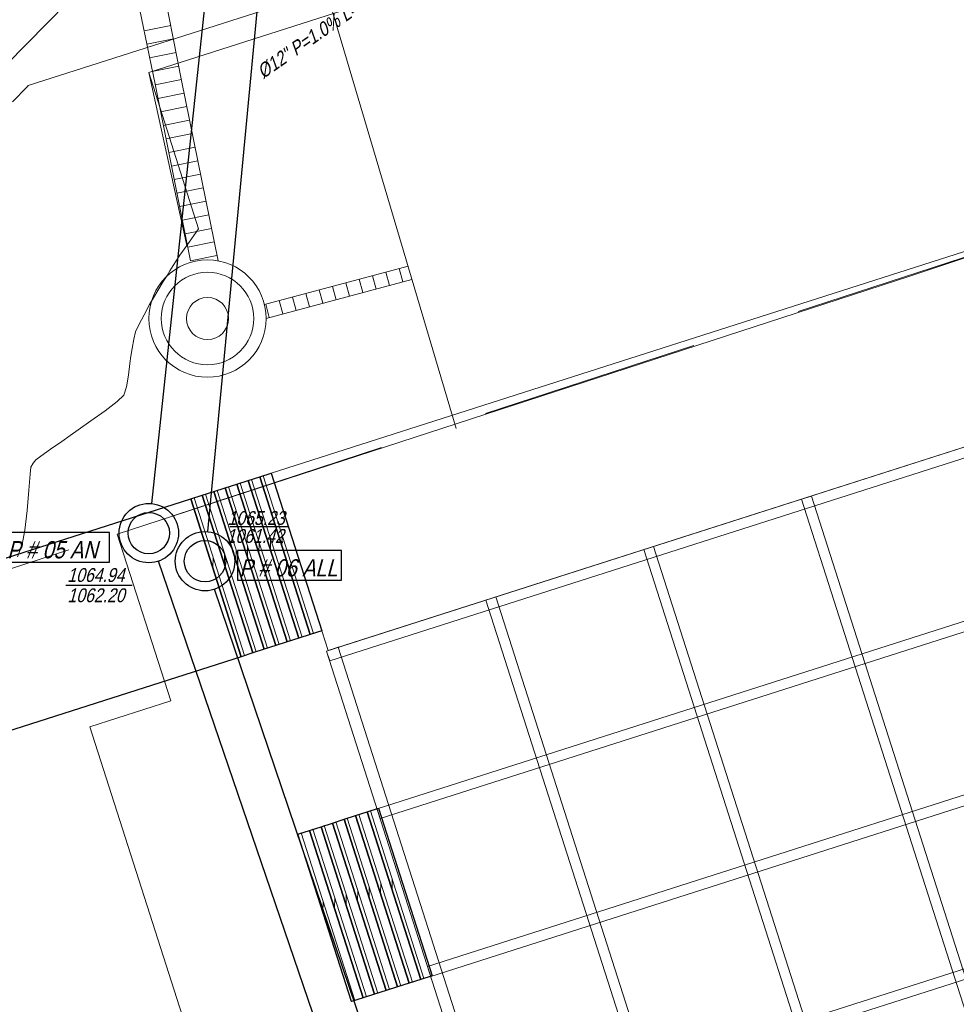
# Model space of a CAD drawing. Header units: metres. Extents: x 1111994 to 1112800, y 1268200 to 1269007.
# Tile 59 of 86: x 1112430 to 1112457, y 1268489 to 1268517. Entities that reach past the tile are written whole.
import ezdxf

# ---------------------------------------------------------------- set-up
doc = ezdxf.new("R2010")
doc.units = ezdxf.units.M
doc.header["$LTSCALE"] = 12.7
doc.header["$MEASUREMENT"] = 0
doc.linetypes.add('DASHED', pattern=[0.75, 0.5, -0.25])
for name, color, linetype in [('A-PISO GRANITO', 7, 'Continuous'), ('Base', 251, 'Continuous'), ('RED PVC', 5, 'Continuous'), ('TUBERIA SANITARIA', 84, 'Continuous')]:
    doc.layers.add(name, color=color, linetype=linetype)
doc.styles.add('ESPACIOS', font='ARIALN.TTF', dxfattribs={"width": 1.4, "height": 0.3})

# ---------------------------------------------------------------- blocks, each defined once
blk = doc.blocks.new('_U152[62]_1', base_point=(445.3607359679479, 291.4709096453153))
at = {"layer": 'A-PISO GRANITO', "linetype": 'Continuous', "lineweight": 0}
h = blk.add_hatch(dxfattribs=at)
h.set_pattern_fill('LADRILLO_COMÚN_0001', color=250, style=0, pattern_type=2)
h.set_pattern_definition([(88.73740500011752, (445.9709273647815, 288.9888076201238), (-7.798105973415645, 0.1718704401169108), [])])
h.paths.add_polyline_path([(446.0661736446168, 289.0192731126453), (444.5124288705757, 293.8768479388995), (444.4171872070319, 293.8463680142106), (445.9709273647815, 288.9888076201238)], flags=0)
at = {"layer": 'A-PISO GRANITO', "linetype": 'Continuous'}
for p, q in [((444.4171825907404, 293.8463824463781), (444.7505445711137, 293.9530116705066)), ((444.7505445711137, 293.9530116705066), (446.3042893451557, 289.0954368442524)), ((445.9709273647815, 288.9888076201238), (444.4171825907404, 293.8463824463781)), ((446.3042893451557, 289.0954368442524), (445.9709273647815, 288.9888076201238))]:
    blk.add_line(p, q, dxfattribs=at)
at = {"layer": 'A-PISO GRANITO', "color": 250, "linetype": 'Continuous', "lineweight": 0}
for p, q in [((444.4171872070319, 293.8463680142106), (444.5124288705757, 293.8768479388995)), ((445.9709273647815, 288.9888076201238), (444.4171872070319, 293.8463680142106)), ((444.5124288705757, 293.8768479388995), (446.0661736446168, 289.0192731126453)), ((446.0661736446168, 289.0192731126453), (445.9709273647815, 288.9888076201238))]:
    blk.add_line(p, q, dxfattribs=at)
blk = doc.blocks.new('_U155[68]_1', base_point=(442.2079741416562, 301.3275970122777))
at = {"layer": 'A-PISO GRANITO', "linetype": 'Continuous', "lineweight": 0}
h = blk.add_hatch(dxfattribs=at)
h.set_pattern_fill('LADRILLO_COMÚN_0001', color=250, style=0, pattern_type=2)
h.set_pattern_definition([(88.73740449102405, (442.7728793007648, 298.987076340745), (-7.798105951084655, 0.1718703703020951), [])])
h.paths.add_polyline_path([(442.8681255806, 299.0175418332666), (441.4049532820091, 303.5919539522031), (441.3097116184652, 303.5614740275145), (442.7728793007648, 298.987076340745)], flags=0)
at = {"layer": 'A-PISO GRANITO', "linetype": 'Continuous'}
for p, q in [((441.3097070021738, 303.5614884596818), (441.6430689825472, 303.6681176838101)), ((441.6430689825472, 303.6681176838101), (443.106241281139, 299.0937055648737)), ((442.7728793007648, 298.987076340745), (441.3097070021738, 303.5614884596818)), ((443.106241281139, 299.0937055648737), (442.7728793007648, 298.987076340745))]:
    blk.add_line(p, q, dxfattribs=at)
at = {"layer": 'A-PISO GRANITO', "color": 250, "linetype": 'Continuous', "lineweight": 0}
for p, q in [((441.3097116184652, 303.5614740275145), (441.4049532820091, 303.5919539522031)), ((442.7728793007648, 298.987076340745), (441.3097116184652, 303.5614740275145)), ((441.4049532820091, 303.5919539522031), (442.8681255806, 299.0175418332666)), ((442.8681255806, 299.0175418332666), (442.7728793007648, 298.987076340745))]:
    blk.add_line(p, q, dxfattribs=at)
blk = doc.blocks.new('_U155[75]_1', base_point=(442.5413361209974, 301.4342262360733))
at = {"layer": 'A-PISO GRANITO', "linetype": 'Continuous', "lineweight": 0}
h = blk.add_hatch(dxfattribs=at)
h.set_pattern_fill('LADRILLO_COMÚN_0001', color=250, style=0, pattern_type=2)
h.set_pattern_definition([(88.73740449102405, (443.1062412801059, 299.0937055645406), (-7.798105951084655, 0.1718703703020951), [])])
h.paths.add_polyline_path([(443.2014875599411, 299.1241710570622), (441.7383152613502, 303.6985831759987), (441.6430735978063, 303.6681032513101), (443.1062412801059, 299.0937055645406)], flags=0)
at = {"layer": 'A-PISO GRANITO', "linetype": 'Continuous'}
for p, q in [((441.6430689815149, 303.6681176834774), (441.9764309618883, 303.7747469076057)), ((443.1062412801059, 299.0937055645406), (441.6430689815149, 303.6681176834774)), ((441.9764309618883, 303.7747469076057), (443.4396032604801, 299.2003347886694)), ((443.4396032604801, 299.2003347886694), (443.1062412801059, 299.0937055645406))]:
    blk.add_line(p, q, dxfattribs=at)
at = {"layer": 'A-PISO GRANITO', "color": 250, "linetype": 'Continuous', "lineweight": 0}
for p, q in [((441.6430735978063, 303.6681032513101), (441.7383152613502, 303.6985831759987)), ((443.1062412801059, 299.0937055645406), (441.6430735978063, 303.6681032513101)), ((441.7383152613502, 303.6985831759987), (443.2014875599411, 299.1241710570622)), ((443.2014875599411, 299.1241710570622), (443.1062412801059, 299.0937055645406))]:
    blk.add_line(p, q, dxfattribs=at)
blk = doc.blocks.new('_U155[76]_1', base_point=(442.8746981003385, 301.5408554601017))
at = {"layer": 'A-PISO GRANITO', "linetype": 'Continuous', "lineweight": 0}
h = blk.add_hatch(dxfattribs=at)
h.set_pattern_fill('LADRILLO_COMÚN_0001', color=250, style=0, pattern_type=2)
h.set_pattern_definition([(88.73740449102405, (443.439603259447, 299.2003347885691), (-7.798105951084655, 0.1718703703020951), [])])
h.paths.add_polyline_path([(443.5348495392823, 299.2308002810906), (442.0716772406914, 303.8052124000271), (441.9764355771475, 303.7747324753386), (443.439603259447, 299.2003347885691)], flags=0)
at = {"layer": 'A-PISO GRANITO', "linetype": 'Continuous'}
for p, q in [((441.9764309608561, 303.7747469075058), (442.3097929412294, 303.8813761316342)), ((443.439603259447, 299.2003347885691), (441.9764309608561, 303.7747469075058)), ((442.3097929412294, 303.8813761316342), (443.7729652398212, 299.3069640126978)), ((443.7729652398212, 299.3069640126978), (443.439603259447, 299.2003347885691))]:
    blk.add_line(p, q, dxfattribs=at)
at = {"layer": 'A-PISO GRANITO', "color": 250, "linetype": 'Continuous', "lineweight": 0}
for p, q in [((441.9764355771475, 303.7747324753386), (442.0716772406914, 303.8052124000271)), ((443.439603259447, 299.2003347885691), (441.9764355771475, 303.7747324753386)), ((442.0716772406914, 303.8052124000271), (443.5348495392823, 299.2308002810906)), ((443.5348495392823, 299.2308002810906), (443.439603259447, 299.2003347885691))]:
    blk.add_line(p, q, dxfattribs=at)
blk = doc.blocks.new('_U155[77]_1', base_point=(443.2080648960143, 301.647469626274))
at = {"layer": 'A-PISO GRANITO', "linetype": 'Continuous', "lineweight": 0}
h = blk.add_hatch(dxfattribs=at)
h.set_pattern_fill('LADRILLO_COMÚN_0001', color=250, style=0, pattern_type=2)
h.set_pattern_definition([(88.73740449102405, (443.7729700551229, 299.3069489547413), (-7.798105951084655, 0.1718703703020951), [])])
h.paths.add_polyline_path([(443.8682163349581, 299.3374144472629), (442.4050440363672, 303.9118265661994), (442.3098023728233, 303.8813466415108), (443.7729700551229, 299.3069489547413)], flags=0)
at = {"layer": 'A-PISO GRANITO', "linetype": 'Continuous'}
for p, q in [((442.3097977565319, 303.881361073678), (442.6431597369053, 303.9879902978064)), ((442.6431597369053, 303.9879902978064), (444.1063320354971, 299.41357817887)), ((443.7729700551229, 299.3069489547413), (442.3097977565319, 303.881361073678)), ((444.1063320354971, 299.41357817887), (443.7729700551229, 299.3069489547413))]:
    blk.add_line(p, q, dxfattribs=at)
at = {"layer": 'A-PISO GRANITO', "color": 250, "linetype": 'Continuous', "lineweight": 0}
for p, q in [((442.3098023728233, 303.8813466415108), (442.4050440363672, 303.9118265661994)), ((443.7729700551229, 299.3069489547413), (442.3098023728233, 303.8813466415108)), ((442.4050440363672, 303.9118265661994), (443.8682163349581, 299.3374144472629)), ((443.8682163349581, 299.3374144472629), (443.7729700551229, 299.3069489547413))]:
    blk.add_line(p, q, dxfattribs=at)
blk = doc.blocks.new('_U155[78]_1', base_point=(443.541431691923, 301.7540837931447))
at = {"layer": 'A-PISO GRANITO', "linetype": 'Continuous', "lineweight": 0}
h = blk.add_hatch(dxfattribs=at)
h.set_pattern_fill('LADRILLO_COMÚN_0001', color=250, style=0, pattern_type=2)
h.set_pattern_definition([(88.73740449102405, (444.1063368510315, 299.413563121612), (-7.798105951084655, 0.1718703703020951), [])])
h.paths.add_polyline_path([(444.2015831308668, 299.4440286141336), (442.7384108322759, 304.0184407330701), (442.643169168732, 303.9879608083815), (444.1063368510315, 299.413563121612)], flags=0)
at = {"layer": 'A-PISO GRANITO', "linetype": 'Continuous'}
for p, q in [((442.6431645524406, 303.9879752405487), (442.9765265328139, 304.0946044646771)), ((444.1063368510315, 299.413563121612), (442.6431645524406, 303.9879752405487)), ((442.9765265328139, 304.0946044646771), (444.4396988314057, 299.5201923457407)), ((444.4396988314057, 299.5201923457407), (444.1063368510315, 299.413563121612))]:
    blk.add_line(p, q, dxfattribs=at)
at = {"layer": 'A-PISO GRANITO', "color": 250, "linetype": 'Continuous', "lineweight": 0}
for p, q in [((442.643169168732, 303.9879608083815), (442.7384108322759, 304.0184407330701)), ((444.1063368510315, 299.413563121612), (442.643169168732, 303.9879608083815)), ((442.7384108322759, 304.0184407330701), (444.2015831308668, 299.4440286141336)), ((444.2015831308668, 299.4440286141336), (444.1063368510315, 299.413563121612))]:
    blk.add_line(p, q, dxfattribs=at)
blk = doc.blocks.new('_U155[79]_1', base_point=(443.874798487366, 301.8606979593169))
at = {"layer": 'A-PISO GRANITO', "linetype": 'Continuous', "lineweight": 0}
h = blk.add_hatch(dxfattribs=at)
h.set_pattern_fill('LADRILLO_COMÚN_0001', color=250, style=0, pattern_type=2)
h.set_pattern_definition([(88.73740449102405, (444.4397036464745, 299.5201772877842), (-7.798105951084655, 0.1718703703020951), [])])
h.paths.add_polyline_path([(444.5349499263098, 299.5506427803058), (443.0717776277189, 304.1250548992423), (442.976535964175, 304.0945749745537), (444.4397036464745, 299.5201772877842)], flags=0)
at = {"layer": 'A-PISO GRANITO', "linetype": 'Continuous'}
for p, q in [((442.9765313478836, 304.094589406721), (443.3098933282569, 304.2012186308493)), ((443.3098933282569, 304.2012186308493), (444.7730656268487, 299.6268065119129)), ((444.4397036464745, 299.5201772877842), (442.9765313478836, 304.094589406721)), ((444.7730656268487, 299.6268065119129), (444.4397036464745, 299.5201772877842))]:
    blk.add_line(p, q, dxfattribs=at)
at = {"layer": 'A-PISO GRANITO', "color": 250, "linetype": 'Continuous', "lineweight": 0}
for p, q in [((442.976535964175, 304.0945749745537), (443.0717776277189, 304.1250548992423)), ((444.4397036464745, 299.5201772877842), (442.976535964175, 304.0945749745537)), ((443.0717776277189, 304.1250548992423), (444.5349499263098, 299.5506427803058)), ((444.5349499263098, 299.5506427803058), (444.4397036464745, 299.5201772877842))]:
    blk.add_line(p, q, dxfattribs=at)
blk = doc.blocks.new('_U155[80]_1', base_point=(444.2081460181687, 301.9673723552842))
at = {"layer": 'A-PISO GRANITO', "linetype": 'Continuous', "lineweight": 0}
h = blk.add_hatch(dxfattribs=at)
h.set_pattern_fill('LADRILLO_COMÚN_0001', color=250, style=0, pattern_type=2)
h.set_pattern_definition([(88.73740449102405, (444.7730511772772, 299.6268516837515), (-7.798105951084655, 0.1718703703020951), [])])
h.paths.add_polyline_path([(444.8682974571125, 299.6573171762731), (443.4051251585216, 304.2317292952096), (443.3098834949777, 304.201249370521), (444.7730511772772, 299.6268516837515)], flags=0)
at = {"layer": 'A-PISO GRANITO', "linetype": 'Continuous'}
for p, q in [((443.3098788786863, 304.2012638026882), (443.6432408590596, 304.3078930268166)), ((444.7730511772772, 299.6268516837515), (443.3098788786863, 304.2012638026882)), ((443.6432408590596, 304.3078930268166), (445.1064131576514, 299.7334809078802)), ((445.1064131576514, 299.7334809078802), (444.7730511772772, 299.6268516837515))]:
    blk.add_line(p, q, dxfattribs=at)
at = {"layer": 'A-PISO GRANITO', "color": 250, "linetype": 'Continuous', "lineweight": 0}
for p, q in [((443.3098834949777, 304.201249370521), (443.4051251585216, 304.2317292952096)), ((444.7730511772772, 299.6268516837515), (443.3098834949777, 304.201249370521)), ((443.4051251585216, 304.2317292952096), (444.8682974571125, 299.6573171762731)), ((444.8682974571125, 299.6573171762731), (444.7730511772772, 299.6268516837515))]:
    blk.add_line(p, q, dxfattribs=at)
blk = doc.blocks.new('_U152[86]_1', base_point=(445.6940979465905, 291.577538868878))
at = {"layer": 'A-PISO GRANITO', "linetype": 'Continuous', "lineweight": 0}
h = blk.add_hatch(dxfattribs=at)
h.set_pattern_fill('LADRILLO_COMÚN_0001', color=250, style=0, pattern_type=2)
h.set_pattern_definition([(88.73740500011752, (446.3042893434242, 289.0954368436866), (-7.798105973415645, 0.1718704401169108), [])])
h.paths.add_polyline_path([(446.3995356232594, 289.1259023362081), (444.8457908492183, 293.9834771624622), (444.7505491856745, 293.9529972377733), (446.3042893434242, 289.0954368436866)], flags=0)
at = {"layer": 'A-PISO GRANITO', "linetype": 'Continuous'}
for p, q in [((444.750544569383, 293.9530116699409), (445.0839065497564, 294.0596408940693)), ((446.3042893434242, 289.0954368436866), (444.750544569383, 293.9530116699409)), ((445.0839065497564, 294.0596408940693), (446.6376513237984, 289.2020660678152)), ((446.6376513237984, 289.2020660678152), (446.3042893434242, 289.0954368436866))]:
    blk.add_line(p, q, dxfattribs=at)
at = {"layer": 'A-PISO GRANITO', "color": 250, "linetype": 'Continuous', "lineweight": 0}
for p, q in [((444.7505491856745, 293.9529972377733), (444.8457908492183, 293.9834771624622)), ((446.3042893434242, 289.0954368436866), (444.7505491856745, 293.9529972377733)), ((444.8457908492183, 293.9834771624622), (446.3995356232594, 289.1259023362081)), ((446.3995356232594, 289.1259023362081), (446.3042893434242, 289.0954368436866))]:
    blk.add_line(p, q, dxfattribs=at)
blk = doc.blocks.new('_U152[87]_1', base_point=(446.0274599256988, 291.6841680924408))
at = {"layer": 'A-PISO GRANITO', "linetype": 'Continuous', "lineweight": 0}
h = blk.add_hatch(dxfattribs=at)
h.set_pattern_fill('LADRILLO_COMÚN_0001', color=250, style=0, pattern_type=2)
h.set_pattern_definition([(88.73740500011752, (446.6376513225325, 289.2020660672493), (-7.798105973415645, 0.1718704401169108), [])])
h.paths.add_polyline_path([(446.7328976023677, 289.2325315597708), (445.1791528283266, 294.090106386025), (445.0839111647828, 294.0596264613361), (446.6376513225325, 289.2020660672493)], flags=0)
at = {"layer": 'A-PISO GRANITO', "linetype": 'Continuous'}
for p, q in [((445.0839065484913, 294.0596408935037), (445.4172685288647, 294.1662701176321)), ((446.6376513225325, 289.2020660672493), (445.0839065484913, 294.0596408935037)), ((445.4172685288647, 294.1662701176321), (446.9710133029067, 289.308695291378)), ((446.9710133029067, 289.308695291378), (446.6376513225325, 289.2020660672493))]:
    blk.add_line(p, q, dxfattribs=at)
at = {"layer": 'A-PISO GRANITO', "color": 250, "linetype": 'Continuous', "lineweight": 0}
for p, q in [((445.0839111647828, 294.0596264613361), (445.1791528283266, 294.090106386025)), ((446.6376513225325, 289.2020660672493), (445.0839111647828, 294.0596264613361)), ((445.1791528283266, 294.090106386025), (446.7328976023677, 289.2325315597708)), ((446.7328976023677, 289.2325315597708), (446.6376513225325, 289.2020660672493))]:
    blk.add_line(p, q, dxfattribs=at)
blk = doc.blocks.new('_U152[88]_1', base_point=(446.3608219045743, 291.7907973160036))
at = {"layer": 'A-PISO GRANITO', "linetype": 'Continuous', "lineweight": 0}
h = blk.add_hatch(dxfattribs=at)
h.set_pattern_fill('LADRILLO_COMÚN_0001', color=250, style=0, pattern_type=2)
h.set_pattern_definition([(88.73740500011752, (446.9710133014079, 289.3086952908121), (-7.798105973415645, 0.1718704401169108), [])])
h.paths.add_polyline_path([(447.0662595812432, 289.3391607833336), (445.5125148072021, 294.1967356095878), (445.4172731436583, 294.1662556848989), (446.9710133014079, 289.3086952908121)], flags=0)
at = {"layer": 'A-PISO GRANITO', "linetype": 'Continuous'}
for p, q in [((445.4172685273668, 294.1662701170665), (445.7506305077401, 294.2728993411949)), ((445.7506305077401, 294.2728993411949), (447.3043752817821, 289.4153245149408)), ((446.9710133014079, 289.3086952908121), (445.4172685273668, 294.1662701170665)), ((447.3043752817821, 289.4153245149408), (446.9710133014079, 289.3086952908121))]:
    blk.add_line(p, q, dxfattribs=at)
at = {"layer": 'A-PISO GRANITO', "color": 250, "linetype": 'Continuous', "lineweight": 0}
for p, q in [((445.4172731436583, 294.1662556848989), (445.5125148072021, 294.1967356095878)), ((446.9710133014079, 289.3086952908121), (445.4172731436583, 294.1662556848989)), ((445.5125148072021, 294.1967356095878), (447.0662595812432, 289.3391607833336)), ((447.0662595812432, 289.3391607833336), (446.9710133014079, 289.3086952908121))]:
    blk.add_line(p, q, dxfattribs=at)
blk = doc.blocks.new('_U152[89]_1', base_point=(446.6941838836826, 291.8974265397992))
at = {"layer": 'A-PISO GRANITO', "linetype": 'Continuous', "lineweight": 0}
h = blk.add_hatch(dxfattribs=at)
h.set_pattern_fill('LADRILLO_COMÚN_0001', color=250, style=0, pattern_type=2)
h.set_pattern_definition([(88.73740500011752, (447.3043752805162, 289.4153245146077), (-7.798105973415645, 0.1718704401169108), [])])
h.paths.add_polyline_path([(447.3996215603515, 289.4457900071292), (445.8458767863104, 294.3033648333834), (445.7506351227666, 294.2728849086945), (447.3043752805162, 289.4153245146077)], flags=0)
at = {"layer": 'A-PISO GRANITO', "linetype": 'Continuous'}
for p, q in [((445.7506305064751, 294.2728993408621), (446.0839924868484, 294.3795285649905)), ((447.3043752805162, 289.4153245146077), (445.7506305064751, 294.2728993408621)), ((446.0839924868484, 294.3795285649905), (447.6377372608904, 289.5219537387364)), ((447.6377372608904, 289.5219537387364), (447.3043752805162, 289.4153245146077))]:
    blk.add_line(p, q, dxfattribs=at)
at = {"layer": 'A-PISO GRANITO', "color": 250, "linetype": 'Continuous', "lineweight": 0}
for p, q in [((445.7506351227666, 294.2728849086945), (445.8458767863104, 294.3033648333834)), ((447.3043752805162, 289.4153245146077), (445.7506351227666, 294.2728849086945)), ((445.8458767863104, 294.3033648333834), (447.3996215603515, 289.4457900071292)), ((447.3996215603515, 289.4457900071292), (447.3043752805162, 289.4153245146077))]:
    blk.add_line(p, q, dxfattribs=at)
blk = doc.blocks.new('_U152[90]_1', base_point=(447.0275458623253, 292.004055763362))
at = {"layer": 'A-PISO GRANITO', "linetype": 'Continuous', "lineweight": 0}
h = blk.add_hatch(dxfattribs=at)
h.set_pattern_fill('LADRILLO_COMÚN_0001', color=250, style=0, pattern_type=2)
h.set_pattern_definition([(88.73740500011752, (447.6377372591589, 289.5219537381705), (-7.798105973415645, 0.1718704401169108), [])])
h.paths.add_polyline_path([(447.7329835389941, 289.552419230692), (446.179238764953, 294.4099940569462), (446.0839971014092, 294.3795141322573), (447.6377372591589, 289.5219537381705)], flags=0)
at = {"layer": 'A-PISO GRANITO', "linetype": 'Continuous'}
for p, q in [((446.0839924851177, 294.3795285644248), (446.4173544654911, 294.4861577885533)), ((447.6377372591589, 289.5219537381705), (446.0839924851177, 294.3795285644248)), ((446.4173544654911, 294.4861577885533), (447.9710992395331, 289.6285829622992)), ((447.9710992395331, 289.6285829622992), (447.6377372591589, 289.5219537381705))]:
    blk.add_line(p, q, dxfattribs=at)
at = {"layer": 'A-PISO GRANITO', "color": 250, "linetype": 'Continuous', "lineweight": 0}
for p, q in [((446.0839971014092, 294.3795141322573), (446.179238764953, 294.4099940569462)), ((447.6377372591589, 289.5219537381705), (446.0839971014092, 294.3795141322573)), ((446.179238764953, 294.4099940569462), (447.7329835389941, 289.552419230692)), ((447.7329835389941, 289.552419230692), (447.6377372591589, 289.5219537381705))]:
    blk.add_line(p, q, dxfattribs=at)
blk = doc.blocks.new('_U152[91]_1', base_point=(447.3609078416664, 292.1106849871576))
at = {"layer": 'A-PISO GRANITO', "linetype": 'Continuous', "lineweight": 0}
h = blk.add_hatch(dxfattribs=at)
h.set_pattern_fill('LADRILLO_COMÚN_0001', color=250, style=0, pattern_type=2)
h.set_pattern_definition([(88.73740500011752, (447.9710992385, 289.6285829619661), (-7.798105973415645, 0.1718704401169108), [])])
h.paths.add_polyline_path([(448.0663455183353, 289.6590484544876), (446.5126007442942, 294.5166232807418), (446.4173590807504, 294.4861433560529), (447.9710992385, 289.6285829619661)], flags=0)
at = {"layer": 'A-PISO GRANITO', "linetype": 'Continuous'}
for p, q in [((446.4173544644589, 294.4861577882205), (446.7507164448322, 294.5927870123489)), ((446.7507164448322, 294.5927870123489), (448.3044612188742, 289.7352121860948)), ((447.9710992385, 289.6285829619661), (446.4173544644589, 294.4861577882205)), ((448.3044612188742, 289.7352121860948), (447.9710992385, 289.6285829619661))]:
    blk.add_line(p, q, dxfattribs=at)
at = {"layer": 'A-PISO GRANITO', "color": 250, "linetype": 'Continuous', "lineweight": 0}
for p, q in [((446.4173590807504, 294.4861433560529), (446.5126007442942, 294.5166232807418)), ((446.5126007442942, 294.5166232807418), (448.0663455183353, 289.6590484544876)), ((447.9710992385, 289.6285829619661), (446.4173590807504, 294.4861433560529)), ((448.0663455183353, 289.6590484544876), (447.9710992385, 289.6285829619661))]:
    blk.add_line(p, q, dxfattribs=at)

msp = doc.modelspace()

# ---------------------------------------------------------------- linework, layer by layer
at = {"layer": 'Base', "linetype": 'Continuous', "lineweight": 0}
for p, q in [((1112490.822360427, 1268534.811783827), (1112430.597453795, 1268515.542943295)), ((1112439.003470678, 1268519.065166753), (1112442.991568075, 1268505.600587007)), ((1112431.727355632, 1268517.941307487), (1112431.156532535, 1268517.357386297)), ((1112431.156532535, 1268517.357386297), (1112430.540649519, 1268516.733632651)), ((1112433.952439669, 1268517.12734135), (1112434.723667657, 1268517.283148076)), ((1112430.540649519, 1268516.733632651), (1112429.976886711, 1268516.162862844)), ((1112434.0316491, 1268516.735262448), (1112434.801336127, 1268516.890757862)), ((1112434.110858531, 1268516.343183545), (1112434.879004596, 1268516.498367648)), ((1112434.190067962, 1268515.951104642), (1112434.956673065, 1268516.105977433)), ((1112430.572279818, 1268515.516620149), (1112430.142594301, 1268515.066421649)), ((1112430.597453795, 1268515.542943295), (1112430.572279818, 1268515.516620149)), ((1112434.269277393, 1268515.559025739), (1112435.034341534, 1268515.713587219)), ((1112434.348486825, 1268515.166946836), (1112435.1134387, 1268515.321485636)), ((1112434.427696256, 1268514.774867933), (1112435.192648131, 1268514.929406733)), ((1112434.506905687, 1268514.382789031), (1112435.271857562, 1268514.53732783)), ((1112434.586115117, 1268513.990710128), (1112435.351066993, 1268514.145248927)), ((1112434.665324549, 1268513.598631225), (1112435.430276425, 1268513.753170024)), ((1112434.74453398, 1268513.206552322), (1112435.509485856, 1268513.361091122)), ((1112434.823743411, 1268512.814473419), (1112435.588695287, 1268512.969012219)), ((1112434.902952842, 1268512.422394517), (1112435.667904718, 1268512.576933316)), ((1112434.982162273, 1268512.030315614), (1112435.747114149, 1268512.184854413)), ((1112435.061371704, 1268511.638236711), (1112435.82632358, 1268511.79277551)), ((1112435.140581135, 1268511.246157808), (1112435.905533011, 1268511.400696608)), ((1112435.219790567, 1268510.854078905), (1112435.984742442, 1268511.008617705)), ((1112435.298999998, 1268510.462000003), (1112436.063951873, 1268510.616538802)), ((1112441.057995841, 1268509.745271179), (1112440.954743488, 1268510.131715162)), ((1112441.444439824, 1268509.848523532), (1112441.341187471, 1268510.234967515)), ((1112439.898663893, 1268509.43551412), (1112439.79541154, 1268509.821958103)), ((1112440.285107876, 1268509.538766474), (1112440.181855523, 1268509.925210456)), ((1112440.671551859, 1268509.642018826), (1112440.568299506, 1268510.028462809)), ((1112438.739331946, 1268509.125757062), (1112438.636079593, 1268509.512201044)), ((1112439.125775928, 1268509.229009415), (1112439.022523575, 1268509.615453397)), ((1112439.512219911, 1268509.332261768), (1112439.408967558, 1268509.71870575)), ((1112437.96644398, 1268508.919252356), (1112437.863191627, 1268509.305696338)), ((1112438.352887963, 1268509.022504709), (1112438.24963561, 1268509.408948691)), ((1112437.579999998, 1268508.816000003), (1112437.476747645, 1268509.202443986))]:
    msp.add_line(p, q, dxfattribs=at)
at = {"layer": 'Base', "linetype": 'DASHED', "lineweight": 0, "flags": 128}
msp.add_lwpolyline([(1112554.936009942, 1268485.826418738), (1112545.158063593, 1268480.583171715), (1112533.083917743, 1268474.0369072), (1112521.009736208, 1268467.490713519), (1112501.851530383, 1268457.064974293), (1112475.71725924, 1268442.888100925), (1112483.238130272, 1268420.71931971), (1112413.83078225, 1268496.221909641), (1112460.498934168, 1268511.474828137), (1112455.232818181, 1268527.93411343), (1112492.323640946, 1268539.801067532), (1112497.586201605, 1268523.383092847), (1112516.953210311, 1268529.616044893), (1112520.018601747, 1268519.81151204), (1112541.137819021, 1268523.247138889), (1112542.56657419, 1268524.497802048)], dxfattribs=at)
at = {"layer": 'Base', "linetype": 'Continuous', "lineweight": 0, "flags": 128}
for points in [[(1112436.859733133, 1268525.721178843), (1112434.392999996, 1268522.692000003), (1112433.642999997, 1268518.625000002), (1112434.273999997, 1268515.582000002), (1112435.298999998, 1268510.462000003)], [(1112437.096090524, 1268525.010706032), (1112435.104999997, 1268522.551000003), (1112434.425999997, 1268518.787000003), (1112435.039999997, 1268515.685000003), (1112436.095814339, 1268510.458822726)], [(1112456.756472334, 1268523.171920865), (1112434.088437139, 1268515.921318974), (1112435.188707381, 1268510.908008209), (1112434.990471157, 1268510.622448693), (1112434.876783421, 1268510.455733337), (1112434.795658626, 1268510.326766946), (1112434.697339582, 1268510.165250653), (1112434.618212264, 1268510.03496474), (1112434.508079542, 1268509.858188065), (1112434.347814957, 1268509.599832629), (1112434.220410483, 1268509.387628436), (1112434.112194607, 1268509.193310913), (1112433.951398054, 1268508.897481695), (1112433.796348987, 1268508.601084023), (1112433.705375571, 1268508.405061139), (1112433.65249626, 1268508.189940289), (1112433.603772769, 1268507.917148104), (1112433.566105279, 1268507.696789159), (1112433.538859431, 1268507.482750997), (1112433.4987047, 1268507.150237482), (1112433.4408766, 1268506.809408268), (1112433.360610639, 1268506.570423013), (1112433.172398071, 1268506.385873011), (1112432.823255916, 1268506.115022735), (1112432.413052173, 1268505.818847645), (1112432.041654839, 1268505.558323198), (1112431.808931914, 1268505.394424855), (1112431.567294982, 1268505.222592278), (1112431.244812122, 1268504.997025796), (1112430.957263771, 1268504.795396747), (1112430.820430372, 1268504.695376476), (1112430.742212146, 1268504.592217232), (1112430.675689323, 1268504.482145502), (1112430.655685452, 1268504.279571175), (1112430.616300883, 1268503.813784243), (1112430.561627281, 1268503.225117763), (1112430.495756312, 1268502.653904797), (1112430.42277964, 1268502.240478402), (1112430.289445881, 1268501.876310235)], [(1112456.756472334, 1268523.171920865), (1112434.089010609, 1268515.919511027), (1112435.5272359, 1268511.385302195), (1112435.393149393, 1268511.196252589), (1112435.188707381, 1268510.908008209), (1112434.990471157, 1268510.622448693), (1112434.876783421, 1268510.455733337), (1112434.795658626, 1268510.326766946), (1112434.697339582, 1268510.165250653), (1112434.618212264, 1268510.03496474), (1112434.508079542, 1268509.858188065), (1112434.347814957, 1268509.599832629), (1112434.220410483, 1268509.387628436), (1112434.112194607, 1268509.193310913), (1112433.951398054, 1268508.897481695), (1112433.796348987, 1268508.601084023), (1112433.705375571, 1268508.405061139), (1112433.65249626, 1268508.189940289), (1112433.603772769, 1268507.917148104), (1112433.566105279, 1268507.696789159), (1112433.538859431, 1268507.482750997), (1112433.4987047, 1268507.150237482), (1112433.4408766, 1268506.809408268), (1112433.360610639, 1268506.570423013), (1112433.172398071, 1268506.385873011), (1112432.823255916, 1268506.115022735), (1112432.413052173, 1268505.818847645), (1112432.041654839, 1268505.558323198), (1112431.808931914, 1268505.394424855), (1112431.567294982, 1268505.222592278), (1112431.244812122, 1268504.997025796), (1112430.957263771, 1268504.795396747), (1112430.820430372, 1268504.695376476), (1112430.742212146, 1268504.592217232), (1112430.675689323, 1268504.482145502), (1112430.655685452, 1268504.279571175), (1112430.616300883, 1268503.813784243), (1112430.561627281, 1268503.225117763), (1112430.495756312, 1268502.653904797), (1112430.42277964, 1268502.240478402), (1112430.289445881, 1268501.876310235)], [(1112438.607975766, 1268477.498183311), (1112432.383500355, 1268496.958171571), (1112434.729137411, 1268497.70844747), (1112433.168473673, 1268502.542199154), (1112456.134179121, 1268510.016734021), (1112460.498919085, 1268511.474875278)], [(1112437.43948733, 1268509.192488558), (1112441.598536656, 1268510.303727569)], [(1112437.488594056, 1268508.791577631), (1112441.712176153, 1268509.920058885)]]:
    msp.add_lwpolyline(points, dxfattribs=at)
for points in [[(1112439.281684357, 1268499.164577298), (1112466.67215431, 1268507.925747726), (1112465.026028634, 1268513.068719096), (1112437.636447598, 1268504.307893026)], [(1112439.331664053, 1268498.86558398), (1112439.240267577, 1268499.151322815), (1112466.672154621, 1268507.92574676), (1112466.763551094, 1268507.64000792)], [(1112466.249553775, 1268462.119442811), (1112452.997048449, 1268503.551624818), (1112453.282771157, 1268503.643071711), (1112466.53529261, 1268462.210839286)], [(1112440.793991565, 1268494.29381298), (1112440.702595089, 1268494.579551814), (1112468.133523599, 1268503.353613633), (1112468.224920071, 1268503.067874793)], [(1112461.67771623, 1268460.657149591), (1112448.425227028, 1268502.089281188), (1112448.710949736, 1268502.180728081), (1112461.963455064, 1268460.748546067)], [(1112457.105910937, 1268459.194755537), (1112443.853405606, 1268500.626937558), (1112444.139128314, 1268500.718384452), (1112457.391649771, 1268459.286152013)], [(1112452.492740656, 1268457.719241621), (1112439.240267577, 1268499.151322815), (1112439.573613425, 1268499.258002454), (1112452.82610263, 1268457.825870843)], [(1112442.256335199, 1268489.72199156), (1112442.164938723, 1268490.007730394), (1112467.952918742, 1268498.256278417), (1112468.044315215, 1268497.970539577)], [(1112443.718678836, 1268485.150170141), (1112443.62728236, 1268485.435908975), (1112466.813461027, 1268492.852244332), (1112466.9048575, 1268492.566505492)]]:
    msp.add_lwpolyline(points, close=True, dxfattribs=at)
at = {"layer": 'Base', "linetype": 'Continuous', "flags": 128}
msp.add_lwpolyline([(1112414.205630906, 1268496.81044232), (1112435.303745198, 1268503.558889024), (1112436.76608604, 1268498.987076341), (1112415.667971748, 1268492.238629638)], close=True, dxfattribs=at)
at = {"layer": 'Base', "linetype": 'Continuous', "lineweight": 0}
for radius in [1.699999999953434, 1.340374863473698, 0.610221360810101]:
    msp.add_circle((1112435.788600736, 1268508.78681202), radius, dxfattribs=at)
at = {"layer": 'RED PVC'}
for p, q in [((1112435.798261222, 1268502.610158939), (1112438.033558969, 1268526.141483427)), ((1112450.509490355, 1268458.060712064), (1112435.992714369, 1268500.939430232))]:
    msp.add_line(p, q, dxfattribs=at)
at = {"layer": 'RED PVC', "linetype": 'ByBlock'}
msp.add_line((1112438.111666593, 1268502.74624721, 0.03949015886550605), (1112436.432347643, 1268502.74624721, 0.03949015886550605), dxfattribs=at)
msp.add_lwpolyline([(1112436.654110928, 1268501.206513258), (1112439.672346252, 1268501.206513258), (1112439.672346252, 1268502.060622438), (1112436.654110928, 1268502.060622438)], close=True, dxfattribs=at)
for radius in [0.86, 0.6]:
    msp.add_circle((1112435.716933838, 1268501.754013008), radius, dxfattribs=at)
at = {"layer": 'TUBERIA SANITARIA'}
for p, q in [((1112434.17940634, 1268503.424357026), (1112436.700834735, 1268527.143621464)), ((1112449.899165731, 1268456.277906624), (1112434.366462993, 1268501.755335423))]:
    msp.add_line(p, q, dxfattribs=at)
at = {"layer": 'TUBERIA SANITARIA', "linetype": 'ByBlock'}
msp.add_line((1112431.688497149, 1268501.054821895), (1112433.608248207, 1268501.054821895), dxfattribs=at)
msp.add_lwpolyline([(1112429.928151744, 1268501.730623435), (1112432.946387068, 1268501.730623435), (1112432.946387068, 1268502.584732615), (1112429.928151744, 1268502.584732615)], close=True, dxfattribs=at)
for radius in [0.86, 0.6]:
    msp.add_circle((1112434.088497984, 1268502.569175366), radius, dxfattribs=at)

# ---------------------------------------------------------------- block references
at = {"layer": 'Base', "linetype": 'Continuous', "lineweight": 0}
for name, p in [('_U155[78]_1', (1112437.534638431, 1268501.754083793)), ('_U155[79]_1', (1112437.868005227, 1268501.860697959)), ('_U155[80]_1', (1112438.201352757, 1268501.967372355)), ('_U155[76]_1', (1112436.86790484, 1268501.54085546)), ('_U155[77]_1', (1112437.201271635, 1268501.647469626)), ('_U155[68]_1', (1112436.201180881, 1268501.327597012)), ('_U155[75]_1', (1112436.53454286, 1268501.434226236)), ('_U152[90]_1', (1112441.020752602, 1268492.004055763)), ('_U152[91]_1', (1112441.354114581, 1268492.110684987)), ('_U152[87]_1', (1112440.020666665, 1268491.684168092)), ('_U152[88]_1', (1112440.354028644, 1268491.790797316)), ('_U152[89]_1', (1112440.687390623, 1268491.89742654)), ('_U152[62]_1', (1112439.353942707, 1268491.470909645)), ('_U152[86]_1', (1112439.687304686, 1268491.577538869))]:
    msp.add_blockref(name, p, dxfattribs=at)

# ---------------------------------------------------------------- texts
at = {"layer": 'RED PVC', "linetype": 'ByBlock', "style": 'ESPACIOS', "oblique": 15}
msp.add_text('Ø12" P=1.0%%% L= 29.21', height=0.4, rotation=34.60867567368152, dxfattribs=at).set_placement((1112437.395758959, 1268515.723926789, 0.9253545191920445))
for s, height, p in [('1065.23', 0.4, (1112436.367472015, 1268502.806425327, 0.03949015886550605)), ('1061.42', 0.4, (1112436.34132859, 1268502.284567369, 0.03949015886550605)), ('P # 06 ALL ', 0.5, (1112436.713614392, 1268501.311908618))]:
    msp.add_text(s, height=height, dxfattribs=at).set_placement(p)
at = {"layer": 'TUBERIA SANITARIA', "linetype": 'ByBlock', "style": 'ESPACIOS', "oblique": 15}
for s, height, p in [('P # 05 AN', 0.5, (1112429.987655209, 1268501.836018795)), ('1064.94', 0.4, (1112431.725070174, 1268501.153003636)), ('1062.20', 0.4, (1112431.729766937, 1268500.566657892))]:
    msp.add_text(s, height=height, dxfattribs=at).set_placement(p)

doc.saveas('drawing.dxf')
